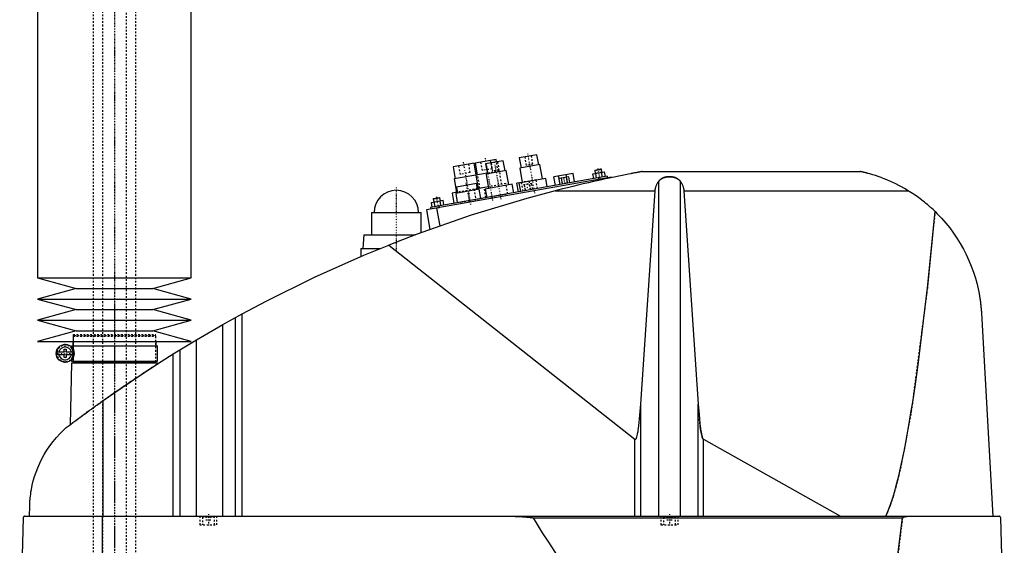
# Model space of a CAD drawing. Extents: x -706 to 181, y -1 to 1168.
# Tile 4 of 5: x -706 to -129, y 553 to 860. Entities that reach past the tile are written whole.
import ezdxf

# ---------------------------------------------------------------- set-up
doc = ezdxf.new("R2010")
doc.units = 0
doc.linetypes.add('CENTER', pattern=[1.5, 0.45, -0.5, 0.05, -0.5])
doc.linetypes.add('DASHED', pattern=[2, 1, -1])
for name, color, linetype in [('AM_0', 7, 'CONTINUOUS'), ('AM_3', 7, 'DASHED'), ('AM_7', 7, 'CENTER')]:
    doc.layers.add(name, color=color, linetype=linetype)

msp = doc.modelspace()

# ---------------------------------------------------------------- linework, layer by layer
at = {"layer": 'AM_0', "color": 7, "linetype": 'CONTINUOUS'}
for p, q in [((-695, 888.75), (-695, 709.2)), ((-605, 709.2), (-605, 888.75)), ((-426.55, 778.6), (-438.86, 776.43)), ((-426.29, 777.13), (-426.55, 778.6)), ((-402.65, 781.29), (-412.99, 779.47)), ((-412.99, 779.47), (-411.95, 773.56)), ((-401.61, 775.39), (-402.65, 781.29)), ((-439.35, 776.35), (-451.66, 774.18)), ((-451.66, 774.18), (-450.44, 767.28)), ((-438.13, 769.45), (-439.35, 776.35)), ((-438.86, 776.43), (-437.64, 769.54)), ((-422.35, 777.82), (-432.69, 776)), ((-432.69, 776), (-431.65, 770.09)), ((-421.3, 771.91), (-422.35, 777.82)), ((-400.87, 775.52), (-412.69, 773.43)), ((-412.69, 773.43), (-411.21, 765.06)), ((-399.39, 767.15), (-400.87, 775.52)), ((-368.79, 772.08), (-364.85, 772.78)), ((-368.58, 772.37), (-365.14, 772.98)), ((-364.85, 772.78), (-365.14, 772.98)), ((-364.54, 771.06), (-364.85, 772.78)), ((-358.96, 768.18), (-467.29, 749.08)), ((-361.6, 768.73), (-465, 750.5)), ((-438.37, 769.41), (-451.18, 767.15)), ((-451.18, 767.15), (-449.79, 759.27)), ((-431.73, 770.58), (-438.38, 769.41)), ((-438.38, 769.41), (-436.99, 761.53)), ((-420.57, 772.04), (-432.38, 769.96)), ((-432.38, 769.96), (-430.91, 761.59)), ((-419.09, 763.67), (-420.57, 772.04)), ((-397.42, 767.49), (-413.18, 764.71)), ((-396.56, 762.57), (-397.42, 767.49)), ((-381.49, 770.4), (-392.71, 768.42)), ((-391.83, 763.4), (-392.71, 768.42)), ((-389.06, 763.89), (-389.95, 768.91)), ((-383.98, 768.34), (-389.67, 767.34)), ((-389.06, 763.89), (-389.67, 767.34)), ((-387.64, 764.14), (-388.24, 767.59)), ((-385.14, 768.14), (-385.42, 769.71)), ((-384.79, 764.64), (-385.4, 768.09)), ((-383.37, 764.89), (-383.98, 768.34)), ((-380.6, 765.38), (-381.49, 770.4)), ((-369.87, 770.12), (-363.05, 771.32)), ((-369.39, 767.36), (-369.87, 770.12)), ((-368.58, 772.37), (-368.79, 772.08)), ((-368.79, 772.08), (-368.48, 770.36)), ((-367.68, 767.66), (-368.17, 770.42)), ((-366.52, 767.86), (-366.35, 766.88)), ((-364.87, 767.14), (-364.78, 766.64)), ((-364.27, 768.26), (-364.75, 771.02)), ((-362.56, 768.56), (-363.05, 771.32)), ((-361.6, 768.73), (-361.42, 767.75)), ((-358.96, 768.18), (-358.91, 767.91)), ((-340.94, 771.5), (-213.33, 771.5)), ((-436.41, 761.13), (-450.2, 758.69)), ((-438, 764.4), (-449.82, 762.32)), ((-449.82, 762.32), (-449.21, 758.87)), ((-437.4, 760.95), (-438, 764.4)), ((-431.08, 762.57), (-437.49, 761.44)), ((-435.46, 755.71), (-436.41, 761.13)), ((-417.12, 764.02), (-432.88, 761.24)), ((-432.88, 761.24), (-432.01, 756.32)), ((-416.25, 759.1), (-417.12, 764.02)), ((-411.23, 765.16), (-414.38, 764.6)), ((-413.49, 759.58), (-414.38, 764.6)), ((-413.18, 764.71), (-412.31, 759.79)), ((-411.6, 764.99), (-411.61, 765.09)), ((-331.34, 569.6), (-331.34, 765.71)), ((-318.66, 569.6), (-318.66, 765.71)), ((-463.33, 755.41), (-459.39, 756.1)), ((-463.12, 755.7), (-463.33, 755.41)), ((-463.33, 755.41), (-463.02, 753.69)), ((-463.12, 755.7), (-459.68, 756.31)), ((-459.39, 756.1), (-459.68, 756.31)), ((-459.08, 754.38), (-459.39, 756.1)), ((-449.31, 759.36), (-452.25, 758.84)), ((-452.25, 758.84), (-451.21, 752.93)), ((-450.2, 758.69), (-449.24, 753.28)), ((-392.03, 760.16), (-333.43, 760.16)), ((-341.83, 635.23), (-333.43, 760.16)), ((-316.57, 760.16), (-185.05, 760.16)), ((-316.57, 760.16), (-308.17, 635.23)), ((-464.41, 753.44), (-457.59, 754.64)), ((-463.93, 750.69), (-464.41, 753.44)), ((-462.22, 750.99), (-462.71, 753.74)), ((-461.38, 750.12), (-459.53, 739.63)), ((-460.08, 751.37), (-459.9, 750.38)), ((-458.81, 751.59), (-459.3, 754.34)), ((-457.1, 751.89), (-457.59, 754.64)), ((-499.5, 747.5), (-499.5, 734.5)), ((-499.5, 747.5), (-470.5, 747.5)), ((-470.5, 735.67), (-470.5, 747.5)), ((-467.29, 749.08), (-465.26, 737.59)), ((-504, 734.5), (-504.5, 726.5)), ((-504, 734.5), (-473.65, 734.5)), ((-505.65, 726.5), (-505.65, 721.73)), ((-505.65, 726.5), (-494.16, 726.5)), ((-489.33, 728.44), (-345.22, 614.75)), ((-695, 709.2), (-672.5, 703)), ((-695, 709.2), (-605, 709.2)), ((-627.5, 703), (-605, 709.2)), ((-672.5, 703), (-695, 696.8)), ((-672.5, 703), (-627.5, 703)), ((-605, 696.8), (-627.5, 703)), ((-695, 696.8), (-672.5, 690.6)), ((-695, 696.8), (-605, 696.8)), ((-627.5, 690.6), (-605, 696.8)), ((-672.5, 690.6), (-695, 684.4)), ((-672.5, 690.6), (-627.5, 690.6)), ((-605, 684.4), (-627.5, 690.6)), ((-586.56, 681.89), (-575.22, 688.17)), ((-575.22, 569.6), (-575.22, 688.17)), ((-142.34, 688.56), (-135.65, 569.6)), ((-695, 684.4), (-672.5, 678.2)), ((-695, 684.4), (-605, 684.4)), ((-627.5, 678.2), (-605, 684.4)), ((-601.96, 672.97), (-586.56, 681.89)), ((-586.56, 569.6), (-586.56, 681.89)), ((-579.22, 569.6), (-579.22, 685.98)), ((-672.5, 678.2), (-695, 672)), ((-672.5, 678.2), (-627.5, 678.2)), ((-605, 672), (-627.5, 678.2)), ((-695, 672), (-605, 672)), ((-675.15, 669.5), (-675.15, 668.72)), ((-675.15, 669.5), (-624.85, 669.5)), ((-674.35, 672), (-674.35, 669.5)), ((-625.65, 669.5), (-625.65, 672)), ((-624.85, 660.5), (-624.85, 669.5)), ((-615.65, 664.64), (-601.96, 672.97)), ((-601.96, 569.6), (-601.96, 672.97)), ((-683.63, 665.9), (-679.45, 665.9)), ((-679.45, 664.1), (-683.63, 664.1)), ((-679.45, 665.9), (-679.45, 667.5)), ((-679.45, 667.5), (-678.25, 667.5)), ((-679.45, 662.5), (-679.45, 664.1)), ((-678.25, 667.5), (-678.25, 665.9)), ((-678.25, 665.9), (-674.07, 665.9)), ((-678.25, 664.1), (-678.25, 662.5)), ((-674.07, 664.1), (-678.25, 664.1)), ((-615.65, 569.6), (-615.65, 664.64)), ((-611.52, 569.6), (-611.52, 667.2)), ((-678.25, 662.5), (-679.45, 662.5)), ((-675.17, 659.5), (-676.04, 623.15)), ((-675.17, 659.5), (-624.83, 659.5)), ((-675.15, 661.28), (-675.15, 660.5)), ((-675.15, 660.5), (-624.85, 660.5)), ((-674.35, 660.5), (-674.35, 660)), ((-674.35, 660), (-625.65, 660)), ((-674.18, 660), (-674.18, 659.5)), ((-625.83, 659.5), (-625.83, 660)), ((-625.65, 660), (-625.65, 660.5)), ((-624.81, 658.86), (-624.83, 659.5)), ((-656.53, 569.6), (-656.53, 637.45)), ((-341.83, 569.6), (-341.83, 635.23)), ((-308.17, 569.6), (-308.17, 635.23)), ((-345.22, 569.6), (-345.22, 614.75)), ((-305.15, 614.71), (-224.82, 569.6)), ((-305.15, 569.6), (-305.15, 614.71)), ((-699.77, 569.6), (-699.63, 575.62)), ((-703.45, 568.63), (-705.5, 487.5)), ((-702.45, 569.6), (-132.05, 569.6)), ((-657.01, 487.5), (-657.01, 569.6)), ((-404.88, 568.63), (-188.61, 568.63)), ((-128.96, 487.5), (-131.05, 568.63))]:
    msp.add_line(p, q, dxfattribs=at)
for points in [[(-340.94, 771.5, 0), (-340.94, 771.5, 0), (-340.94, 771.5, 0), (-340.94, 771.5, 0), (-340.95, 771.5, 0), (-340.95, 771.5, 0), (-340.96, 771.49, 0), (-340.98, 771.49, 0), (-341, 771.49, 0), (-341.02, 771.48, 0), (-341.04, 771.48, 0), (-341.05, 771.48, 0), (-341.06, 771.48, 0), (-341.09, 771.47, 0), (-341.12, 771.47, 0), (-341.15, 771.46, 0), (-341.19, 771.45, 0), (-341.22, 771.45, 0), (-341.24, 771.44, 0), (-341.26, 771.44, 0), (-341.3, 771.43, 0), (-341.35, 771.42, 0), (-341.37, 771.42, 0), (-341.39, 771.41, 0), (-341.44, 771.41, 0), (-341.48, 771.4, 0), (-341.51, 771.39, 0), (-341.53, 771.39, 0), (-341.58, 771.38, 0), (-341.64, 771.37, 0), (-341.69, 771.36, 0), (-341.74, 771.35, 0), (-341.8, 771.34, 0), (-341.83, 771.33, 0), (-341.86, 771.33, 0), (-341.91, 771.32, 0), (-341.97, 771.31, 0), (-342.03, 771.29, 0), (-342.08, 771.28, 0), (-342.14, 771.27, 0), (-342.17, 771.27, 0), (-342.2, 771.26, 0), (-342.26, 771.25, 0), (-342.32, 771.24, 0), (-342.53, 771.2, 0), (-342.91, 771.13, 0), (-343.31, 771.05, 0), (-343.52, 771.01, 0), (-343.73, 770.97, 0), (-344.16, 770.89, 0), (-344.6, 770.8, 0), (-345.06, 770.71, 0), (-345.52, 770.63, 0), (-345.99, 770.53, 0), (-346.22, 770.49, 0), (-346.46, 770.44, 0), (-346.93, 770.35, 0), (-347.41, 770.26, 0), (-347.64, 770.21, 0), (-349.05, 769.93, 0), (-351.78, 769.39, 0), (-354.59, 768.81, 0), (-357.47, 768.21, 0), (-360.41, 767.59, 0), (-363.39, 766.95, 0), (-364.9, 766.62, 0), (-366.41, 766.28, 0), (-369.46, 765.6, 0), (-372.52, 764.91, 0), (-375.58, 764.19, 0), (-378.64, 763.47, 0), (-381.68, 762.74, 0), (-383.19, 762.37, 0), (-384.69, 762.01, 0), (-387.67, 761.27, 0), (-390.59, 760.53, 0), (-392.03, 760.16, 0)], [(-331.34, 765.71, 0), (-331.3, 765.76, 0), (-331.23, 765.86, 0), (-331.15, 765.95, 0), (-331.11, 766, 0), (-331.07, 766.05, 0), (-330.99, 766.14, 0), (-330.91, 766.24, 0), (-330.82, 766.33, 0), (-330.73, 766.42, 0), (-330.63, 766.51, 0), (-330.59, 766.56, 0), (-330.54, 766.6, 0), (-330.44, 766.69, 0), (-330.34, 766.77, 0), (-330.24, 766.85, 0), (-330.14, 766.93, 0), (-330.03, 767.01, 0), (-329.98, 767.05, 0), (-329.93, 767.09, 0), (-329.82, 767.16, 0), (-329.71, 767.23, 0), (-329.66, 767.26, 0), (-329.6, 767.3, 0), (-329.49, 767.36, 0), (-329.39, 767.42, 0), (-329.33, 767.45, 0), (-329.28, 767.48, 0), (-329.17, 767.54, 0), (-329.05, 767.59, 0), (-328.94, 767.65, 0), (-328.82, 767.7, 0), (-328.7, 767.75, 0), (-328.64, 767.78, 0), (-328.58, 767.8, 0), (-328.46, 767.85, 0), (-328.33, 767.9, 0), (-328.21, 767.94, 0), (-328.08, 767.99, 0), (-327.95, 768.03, 0), (-327.88, 768.05, 0), (-327.81, 768.07, 0), (-327.68, 768.1, 0), (-327.55, 768.14, 0), (-327.41, 768.17, 0), (-327.28, 768.2, 0), (-327.14, 768.23, 0), (-327.07, 768.25, 0), (-327, 768.26, 0), (-326.86, 768.28, 0), (-326.72, 768.31, 0), (-326.59, 768.33, 0), (-326.45, 768.35, 0), (-326.31, 768.37, 0), (-326.24, 768.37, 0), (-326.17, 768.38, 0), (-326.03, 768.4, 0), (-325.89, 768.41, 0), (-325.75, 768.42, 0), (-325.61, 768.43, 0), (-325.47, 768.43, 0), (-325.41, 768.44, 0), (-325.34, 768.44, 0), (-325.2, 768.44, 0), (-325.07, 768.44, 0), (-325, 768.44, 0), (-324.93, 768.44, 0), (-324.8, 768.44, 0), (-324.66, 768.44, 0), (-324.59, 768.44, 0), (-324.53, 768.43, 0), (-324.39, 768.43, 0), (-324.25, 768.42, 0), (-324.11, 768.41, 0), (-323.97, 768.4, 0), (-323.83, 768.38, 0), (-323.76, 768.37, 0), (-323.69, 768.37, 0), (-323.55, 768.35, 0), (-323.41, 768.33, 0), (-323.28, 768.31, 0), (-323.14, 768.28, 0), (-323, 768.26, 0), (-322.93, 768.25, 0), (-322.86, 768.23, 0), (-322.72, 768.2, 0), (-322.59, 768.17, 0), (-322.45, 768.14, 0), (-322.32, 768.1, 0), (-322.19, 768.07, 0), (-322.12, 768.05, 0), (-322.05, 768.03, 0), (-321.92, 767.99, 0), (-321.79, 767.94, 0), (-321.67, 767.9, 0), (-321.54, 767.85, 0), (-321.42, 767.8, 0), (-321.36, 767.78, 0), (-321.3, 767.75, 0), (-321.18, 767.7, 0), (-321.06, 767.65, 0), (-320.95, 767.59, 0), (-320.83, 767.54, 0), (-320.72, 767.48, 0), (-320.67, 767.45, 0), (-320.61, 767.42, 0), (-320.51, 767.36, 0), (-320.4, 767.3, 0), (-320.34, 767.26, 0), (-320.29, 767.23, 0), (-320.18, 767.16, 0), (-320.07, 767.09, 0), (-320.02, 767.05, 0), (-319.97, 767.01, 0), (-319.86, 766.93, 0), (-319.76, 766.85, 0), (-319.66, 766.77, 0), (-319.56, 766.69, 0), (-319.46, 766.6, 0), (-319.41, 766.56, 0), (-319.37, 766.51, 0), (-319.27, 766.42, 0), (-319.18, 766.33, 0), (-319.09, 766.24, 0), (-319.01, 766.14, 0), (-318.93, 766.05, 0), (-318.89, 766, 0), (-318.85, 765.95, 0), (-318.77, 765.86, 0), (-318.7, 765.76, 0), (-318.66, 765.71, 0)], [(-185.05, 760.16, 0), (-185.83, 760.64, 0), (-187.44, 761.58, 0), (-189.09, 762.5, 0), (-189.92, 762.95, 0), (-190.77, 763.4, 0), (-192.47, 764.26, 0), (-194.2, 765.08, 0), (-195.93, 765.87, 0), (-197.66, 766.61, 0), (-199.37, 767.3, 0), (-200.23, 767.63, 0), (-201.07, 767.95, 0), (-202.74, 768.54, 0), (-204.36, 769.09, 0), (-205.96, 769.59, 0), (-207.62, 770.08, 0), (-208.6, 770.35, 0), (-208.87, 770.42, 0), (-209.14, 770.5, 0), (-209.28, 770.53, 0), (-209.41, 770.57, 0), (-209.68, 770.64, 0), (-209.94, 770.7, 0), (-210.07, 770.74, 0), (-210.2, 770.77, 0), (-210.46, 770.83, 0), (-210.71, 770.9, 0), (-210.83, 770.93, 0), (-210.95, 770.96, 0), (-211.19, 771.01, 0), (-211.42, 771.07, 0), (-211.65, 771.12, 0), (-211.86, 771.17, 0), (-212.07, 771.22, 0), (-212.18, 771.24, 0), (-212.28, 771.27, 0), (-212.48, 771.31, 0), (-212.67, 771.36, 0), (-212.78, 771.38, 0), (-212.8, 771.39, 0), (-212.83, 771.39, 0), (-212.84, 771.39, 0), (-212.86, 771.4, 0), (-212.89, 771.4, 0), (-212.91, 771.41, 0), (-212.94, 771.41, 0), (-212.96, 771.42, 0), (-212.99, 771.42, 0), (-213, 771.43, 0), (-213.01, 771.43, 0), (-213.03, 771.44, 0), (-213.05, 771.44, 0), (-213.07, 771.44, 0), (-213.1, 771.45, 0), (-213.12, 771.45, 0), (-213.13, 771.46, 0), (-213.13, 771.46, 0), (-213.15, 771.46, 0), (-213.17, 771.47, 0), (-213.18, 771.47, 0), (-213.19, 771.47, 0), (-213.2, 771.47, 0), (-213.22, 771.48, 0), (-213.22, 771.48, 0), (-213.23, 771.48, 0), (-213.24, 771.48, 0), (-213.26, 771.48, 0), (-213.27, 771.49, 0), (-213.28, 771.49, 0), (-213.29, 771.49, 0), (-213.29, 771.49, 0), (-213.3, 771.49, 0), (-213.3, 771.49, 0), (-213.31, 771.5, 0), (-213.32, 771.5, 0), (-213.32, 771.5, 0), (-213.33, 771.5, 0), (-213.33, 771.5, 0), (-213.33, 771.5, 0), (-213.33, 771.5, 0), (-213.33, 771.5, 0), (-213.33, 771.5, 0)], [(-333.43, 760.16, 0), (-333.42, 760.32, 0), (-333.39, 760.65, 0), (-333.34, 760.97, 0), (-333.32, 761.13, 0), (-333.29, 761.3, 0), (-333.22, 761.62, 0), (-333.15, 761.94, 0), (-333.06, 762.26, 0), (-332.97, 762.57, 0), (-332.86, 762.89, 0), (-332.8, 763.04, 0), (-332.74, 763.2, 0), (-332.61, 763.51, 0), (-332.48, 763.81, 0), (-332.33, 764.11, 0), (-332.17, 764.41, 0), (-332, 764.71, 0), (-331.92, 764.86, 0), (-331.83, 765, 0), (-331.64, 765.29, 0), (-331.44, 765.57, 0), (-331.34, 765.71, 0)], [(-318.66, 765.71, 0), (-318.56, 765.57, 0), (-318.36, 765.29, 0), (-318.17, 765, 0), (-318.08, 764.86, 0), (-318, 764.71, 0), (-317.83, 764.41, 0), (-317.67, 764.11, 0), (-317.52, 763.81, 0), (-317.39, 763.51, 0), (-317.26, 763.2, 0), (-317.2, 763.04, 0), (-317.14, 762.89, 0), (-317.03, 762.57, 0), (-316.94, 762.26, 0), (-316.85, 761.94, 0), (-316.78, 761.62, 0), (-316.71, 761.3, 0), (-316.68, 761.13, 0), (-316.66, 760.97, 0), (-316.61, 760.65, 0), (-316.58, 760.32, 0), (-316.57, 760.16, 0)], [(-392.03, 760.16, 0), (-408.52, 755.74, 0), (-441.19, 745.86, 0), (-473.4, 734.59, 0), (-489.33, 728.44, 0)], [(-169.53, 748.09, 0), (-169.92, 748.47, 0), (-170.71, 749.22, 0), (-171.52, 749.97, 0), (-171.92, 750.33, 0), (-172.33, 750.7, 0), (-173.15, 751.42, 0), (-173.98, 752.14, 0), (-174.82, 752.84, 0), (-175.67, 753.53, 0), (-176.53, 754.21, 0), (-176.96, 754.55, 0), (-177.39, 754.89, 0), (-178.26, 755.55, 0), (-179.14, 756.2, 0), (-180.03, 756.84, 0), (-180.93, 757.47, 0), (-181.83, 758.08, 0), (-182.28, 758.39, 0), (-182.74, 758.69, 0), (-183.66, 759.29, 0), (-184.58, 759.87, 0), (-185.05, 760.16, 0)], [(-198.33, 569.6, 0), (-197.49, 571.52, 0), (-195.8, 575.91, 0), (-194.12, 581.01, 0), (-193.28, 583.82, 0), (-192.45, 586.82, 0), (-190.78, 593.33, 0), (-189.13, 600.55, 0), (-187.48, 608.47, 0), (-185.84, 617.08, 0), (-184.22, 626.39, 0), (-183.41, 631.3, 0), (-182.61, 636.38, 0), (-181.01, 647.05, 0), (-179.42, 658.39, 0), (-174, 703.31, 0), (-169.53, 748.09, 0)], [(-169.53, 748.09, 0), (-168.22, 746.79, 0), (-165.68, 744.12, 0), (-163.25, 741.34, 0), (-162.07, 739.91, 0), (-160.93, 738.46, 0), (-158.74, 735.49, 0), (-156.67, 732.43, 0), (-154.72, 729.3, 0), (-152.91, 726.09, 0), (-151.24, 722.81, 0), (-150.45, 721.14, 0), (-149.7, 719.46, 0), (-148.3, 716.06, 0), (-147.03, 712.6, 0), (-145.91, 709.08, 0), (-144.93, 705.5, 0), (-144.09, 701.86, 0), (-143.73, 700.01, 0), (-143.67, 699.71, 0), (-143.56, 699.09, 0), (-143.45, 698.46, 0), (-143.4, 698.15, 0), (-143.35, 697.84, 0), (-143.25, 697.21, 0), (-143.16, 696.59, 0), (-143.07, 695.96, 0), (-142.98, 695.33, 0), (-142.9, 694.69, 0), (-142.86, 694.37, 0), (-142.82, 694.06, 0), (-142.75, 693.42, 0), (-142.68, 692.78, 0), (-142.62, 692.13, 0), (-142.56, 691.49, 0), (-142.5, 690.84, 0), (-142.47, 690.52, 0), (-142.45, 690.19, 0), (-142.4, 689.54, 0), (-142.36, 688.89, 0), (-142.34, 688.56, 0)], [(-575.22, 688.17, 0), (-561.24, 695.59, 0), (-532.87, 709.58, 0), (-503.96, 722.45, 0), (-489.33, 728.44, 0)], [(-656.53, 637.45, 0), (-649.84, 642.16, 0), (-636.3, 651.36, 0), (-622.58, 660.29, 0), (-615.65, 664.64, 0)], [(-678.19, 621.52, 0), (-677.65, 621.93, 0), (-676.56, 622.75, 0), (-675.45, 623.59, 0), (-674.89, 624.01, 0), (-674.33, 624.44, 0), (-673.19, 625.3, 0), (-672.03, 626.16, 0), (-670.86, 627.04, 0), (-669.67, 627.92, 0), (-668.47, 628.81, 0), (-667.86, 629.26, 0), (-667.25, 629.7, 0), (-666.03, 630.6, 0), (-664.79, 631.51, 0), (-663.54, 632.42, 0), (-662.29, 633.33, 0), (-661.02, 634.24, 0), (-660.38, 634.7, 0), (-659.75, 635.16, 0), (-658.46, 636.08, 0), (-657.18, 637, 0), (-656.53, 637.45, 0)], [(-345.22, 614.75, 0), (-345.21, 614.75, 0), (-345.21, 614.75, 0), (-345.2, 614.74, 0), (-345.2, 614.74, 0), (-345.2, 614.74, 0), (-345.19, 614.73, 0), (-345.19, 614.73, 0), (-345.18, 614.73, 0), (-345.17, 614.72, 0), (-345.17, 614.72, 0), (-345.17, 614.72, 0), (-345.16, 614.71, 0), (-345.16, 614.71, 0), (-345.15, 614.71, 0), (-345.15, 614.71, 0), (-345.14, 614.7, 0), (-345.14, 614.7, 0), (-345.13, 614.7, 0), (-345.13, 614.7, 0), (-345.12, 614.69, 0), (-345.12, 614.69, 0), (-345.12, 614.69, 0), (-345.11, 614.69, 0), (-345.11, 614.69, 0), (-345.1, 614.68, 0), (-345.1, 614.68, 0), (-345.1, 614.68, 0), (-345.09, 614.68, 0), (-345.08, 614.68, 0), (-345.08, 614.68, 0), (-345.07, 614.68, 0), (-345.07, 614.67, 0), (-345.07, 614.67, 0), (-345.06, 614.67, 0), (-345.06, 614.67, 0), (-345.05, 614.67, 0), (-345.05, 614.67, 0), (-345.04, 614.67, 0), (-345.03, 614.67, 0), (-345.03, 614.67, 0), (-345.03, 614.67, 0), (-345.02, 614.67, 0), (-345.02, 614.67, 0), (-345.01, 614.67, 0), (-345.01, 614.67, 0), (-345, 614.67, 0), (-345, 614.67, 0), (-344.99, 614.67, 0), (-344.99, 614.67, 0), (-344.98, 614.67, 0), (-344.98, 614.67, 0), (-344.97, 614.67, 0), (-344.97, 614.67, 0), (-344.96, 614.67, 0), (-344.96, 614.67, 0), (-344.96, 614.67, 0), (-344.95, 614.67, 0), (-344.94, 614.67, 0), (-344.94, 614.67, 0), (-344.93, 614.67, 0), (-344.93, 614.68, 0), (-344.93, 614.68, 0), (-344.92, 614.68, 0), (-344.92, 614.68, 0), (-344.91, 614.68, 0), (-344.91, 614.68, 0), (-344.9, 614.68, 0), (-344.9, 614.68, 0), (-344.9, 614.69, 0), (-344.89, 614.69, 0), (-344.89, 614.69, 0), (-344.88, 614.69, 0), (-344.88, 614.69, 0), (-344.87, 614.7, 0), (-344.87, 614.7, 0), (-344.86, 614.7, 0), (-344.86, 614.7, 0), (-344.85, 614.7, 0), (-344.85, 614.71, 0), (-344.84, 614.71, 0), (-344.84, 614.71, 0), (-344.83, 614.72, 0), (-344.83, 614.72, 0), (-344.83, 614.72, 0), (-344.82, 614.72, 0), (-344.81, 614.73, 0), (-344.81, 614.73, 0), (-344.8, 614.74, 0), (-344.8, 614.74, 0), (-344.79, 614.74, 0), (-344.79, 614.74, 0), (-344.79, 614.75, 0), (-344.78, 614.75, 0), (-344.78, 614.76, 0), (-344.77, 614.76, 0), (-344.76, 614.77, 0), (-344.76, 614.77, 0), (-344.76, 614.77, 0), (-344.75, 614.78, 0), (-344.75, 614.78, 0), (-344.73, 614.8, 0), (-344.71, 614.82, 0), (-344.69, 614.84, 0), (-344.66, 614.88, 0), (-344.63, 614.92, 0), (-344.61, 614.94, 0), (-344.59, 614.97, 0), (-344.56, 615.02, 0), (-344.52, 615.08, 0), (-344.51, 615.11, 0), (-344.49, 615.14, 0), (-344.46, 615.2, 0), (-344.42, 615.27, 0), (-344.39, 615.34, 0), (-344.36, 615.42, 0), (-344.32, 615.5, 0), (-344.31, 615.54, 0), (-344.29, 615.59, 0), (-344.26, 615.67, 0), (-344.22, 615.77, 0), (-344.11, 616.13, 0), (-343.91, 616.86, 0), (-343.71, 617.73, 0), (-343.52, 618.75, 0), (-343.42, 619.32, 0), (-343.32, 619.92, 0), (-343.13, 621.22, 0), (-342.95, 622.66, 0), (-342.32, 628.77, 0), (-341.83, 635.23, 0)], [(-308.17, 635.23, 0), (-307.73, 629.38, 0), (-307.17, 623.69, 0), (-307.01, 622.31, 0), (-306.84, 621.04, 0), (-306.76, 620.44, 0), (-306.67, 619.88, 0), (-306.5, 618.83, 0), (-306.32, 617.9, 0), (-306.15, 617.08, 0), (-305.97, 616.38, 0), (-305.79, 615.8, 0), (-305.7, 615.56, 0), (-305.68, 615.52, 0), (-305.65, 615.44, 0), (-305.62, 615.37, 0), (-305.61, 615.34, 0), (-305.59, 615.31, 0), (-305.56, 615.24, 0), (-305.53, 615.18, 0), (-305.5, 615.13, 0), (-305.47, 615.07, 0), (-305.44, 615.02, 0), (-305.43, 615, 0), (-305.41, 614.98, 0), (-305.38, 614.93, 0), (-305.35, 614.89, 0), (-305.32, 614.85, 0), (-305.29, 614.82, 0), (-305.26, 614.79, 0), (-305.25, 614.78, 0), (-305.23, 614.76, 0), (-305.21, 614.75, 0), (-305.21, 614.74, 0), (-305.2, 614.74, 0), (-305.2, 614.74, 0), (-305.2, 614.74, 0), (-305.19, 614.73, 0), (-305.19, 614.73, 0), (-305.18, 614.73, 0), (-305.18, 614.72, 0), (-305.17, 614.72, 0), (-305.17, 614.72, 0), (-305.17, 614.72, 0), (-305.16, 614.71, 0), (-305.16, 614.71, 0), (-305.15, 614.71, 0)], [(-699.63, 575.62, 0), (-699.63, 575.9, 0), (-699.61, 576.44, 0), (-699.59, 576.97, 0), (-699.58, 577.22, 0), (-699.56, 577.47, 0), (-699.53, 577.96, 0), (-699.5, 578.44, 0), (-699.47, 578.91, 0), (-699.43, 579.37, 0), (-699.39, 579.83, 0), (-699.37, 580.05, 0), (-699.35, 580.27, 0), (-699.31, 580.72, 0), (-699.26, 581.15, 0), (-699.07, 582.67, 0), (-698.88, 583.94, 0), (-698.67, 585.21, 0), (-698.16, 587.76, 0), (-697.54, 590.32, 0), (-696.8, 592.89, 0), (-695.93, 595.48, 0), (-694.93, 598.07, 0), (-694.38, 599.37, 0), (-693.8, 600.67, 0), (-692.52, 603.27, 0), (-691.09, 605.85, 0), (-689.52, 608.41, 0), (-687.8, 610.92, 0), (-685.93, 613.4, 0), (-684.94, 614.61, 0), (-683.91, 615.81, 0), (-681.74, 618.15, 0), (-679.41, 620.42, 0), (-678.19, 621.52, 0)], [(-702.45, 569.6, 0), (-702.48, 569.6, 0), (-702.54, 569.6, 0), (-702.61, 569.59, 0), (-702.64, 569.58, 0), (-702.67, 569.57, 0), (-702.74, 569.56, 0), (-702.8, 569.54, 0), (-702.86, 569.51, 0), (-702.93, 569.48, 0), (-702.99, 569.44, 0), (-703.02, 569.42, 0), (-703.05, 569.4, 0), (-703.1, 569.36, 0), (-703.16, 569.3, 0), (-703.21, 569.24, 0), (-703.27, 569.18, 0), (-703.3, 569.13, 0), (-703.3, 569.12, 0), (-703.31, 569.11, 0), (-703.32, 569.1, 0), (-703.32, 569.09, 0), (-703.33, 569.08, 0), (-703.34, 569.06, 0), (-703.34, 569.05, 0), (-703.35, 569.04, 0), (-703.35, 569.03, 0), (-703.36, 569.01, 0), (-703.37, 569, 0), (-703.37, 568.99, 0), (-703.38, 568.97, 0), (-703.39, 568.95, 0), (-703.39, 568.93, 0), (-703.4, 568.91, 0), (-703.41, 568.89, 0), (-703.41, 568.88, 0), (-703.41, 568.87, 0), (-703.42, 568.84, 0), (-703.43, 568.82, 0), (-703.43, 568.79, 0), (-703.43, 568.78, 0), (-703.43, 568.77, 0), (-703.44, 568.77, 0), (-703.44, 568.77, 0), (-703.44, 568.76, 0), (-703.44, 568.76, 0), (-703.44, 568.75, 0), (-703.44, 568.75, 0), (-703.44, 568.74, 0), (-703.44, 568.74, 0), (-703.44, 568.74, 0), (-703.44, 568.73, 0), (-703.44, 568.73, 0), (-703.44, 568.72, 0), (-703.44, 568.72, 0), (-703.44, 568.72, 0), (-703.44, 568.71, 0), (-703.44, 568.71, 0), (-703.44, 568.71, 0), (-703.44, 568.7, 0), (-703.45, 568.7, 0), (-703.45, 568.69, 0), (-703.45, 568.69, 0), (-703.45, 568.68, 0), (-703.45, 568.68, 0), (-703.45, 568.67, 0), (-703.45, 568.67, 0), (-703.45, 568.67, 0), (-703.45, 568.66, 0), (-703.45, 568.65, 0), (-703.45, 568.65, 0), (-703.45, 568.64, 0), (-703.45, 568.64, 0), (-703.45, 568.64, 0), (-703.45, 568.63, 0), (-703.45, 568.63, 0), (-703.45, 568.63, 0)], [(-425.92, 569.6, 0), (-422.51, 569.59, 0), (-415.33, 569.45, 0), (-411.14, 569.3, 0), (-409.97, 569.24, 0), (-408.82, 569.17, 0), (-408.26, 569.13, 0), (-407.7, 569.09, 0), (-406.58, 568.98, 0), (-405.89, 568.9, 0), (-405.7, 568.87, 0), (-405.5, 568.83, 0), (-405.41, 568.82, 0), (-405.31, 568.8, 0), (-405.21, 568.77, 0), (-405.18, 568.76, 0), (-405.15, 568.76, 0), (-405.13, 568.75, 0), (-405.12, 568.75, 0), (-405.09, 568.74, 0), (-405.06, 568.73, 0), (-405.03, 568.72, 0), (-405, 568.71, 0), (-404.97, 568.69, 0), (-404.95, 568.69, 0), (-404.95, 568.68, 0), (-404.94, 568.68, 0), (-404.94, 568.68, 0), (-404.94, 568.68, 0), (-404.94, 568.68, 0), (-404.93, 568.67, 0), (-404.93, 568.67, 0), (-404.92, 568.67, 0), (-404.92, 568.66, 0), (-404.91, 568.66, 0), (-404.91, 568.66, 0), (-404.91, 568.66, 0), (-404.9, 568.66, 0), (-404.9, 568.65, 0), (-404.9, 568.65, 0), (-404.89, 568.65, 0), (-404.89, 568.64, 0), (-404.89, 568.64, 0), (-404.89, 568.64, 0), (-404.88, 568.63, 0), (-404.88, 568.63, 0), (-404.88, 568.63, 0), (-404.88, 568.63, 0), (-404.88, 568.63, 0), (-404.88, 568.63, 0), (-404.88, 568.63, 0), (-404.88, 568.63, 0), (-404.88, 568.63, 0)], [(-404.88, 568.63, 0), (-403.09, 565.7, 0), (-399.5, 559.96, 0), (-395.91, 554.39, 0), (-394.12, 551.66, 0), (-392.33, 548.98, 0), (-388.74, 543.72, 0), (-385.15, 538.63, 0), (-381.57, 533.7, 0), (-377.98, 528.92, 0), (-374.39, 524.31, 0), (-372.6, 522.07, 0), (-370.81, 519.86, 0), (-367.22, 515.57, 0), (-363.63, 511.44, 0), (-360.05, 507.47, 0), (-356.46, 503.66, 0), (-352.87, 500.01, 0), (-351.08, 498.24, 0), (-349.28, 496.52, 0), (-345.69, 493.19, 0), (-342.11, 490.02, 0), (-340.31, 488.5, 0)], [(-191.63, 543.92, 0), (-188.61, 568.63, 0)], [(-188.61, 568.63, 0), (-188.61, 568.63, 0), (-188.61, 568.64, 0), (-188.61, 568.64, 0), (-188.61, 568.65, 0), (-188.61, 568.65, 0), (-188.6, 568.65, 0), (-188.6, 568.66, 0), (-188.6, 568.67, 0), (-188.6, 568.67, 0), (-188.6, 568.68, 0), (-188.6, 568.68, 0), (-188.6, 568.68, 0), (-188.59, 568.69, 0), (-188.59, 568.7, 0), (-188.59, 568.7, 0), (-188.59, 568.71, 0), (-188.58, 568.71, 0), (-188.58, 568.72, 0), (-188.58, 568.72, 0), (-188.58, 568.73, 0), (-188.58, 568.73, 0), (-188.57, 568.73, 0), (-188.57, 568.74, 0), (-188.57, 568.74, 0), (-188.57, 568.75, 0), (-188.56, 568.75, 0), (-188.56, 568.75, 0), (-188.56, 568.76, 0), (-188.55, 568.76, 0), (-188.55, 568.77, 0), (-188.55, 568.77, 0), (-188.54, 568.78, 0), (-188.54, 568.78, 0), (-188.54, 568.78, 0), (-188.54, 568.79, 0), (-188.53, 568.79, 0), (-188.52, 568.81, 0), (-188.49, 568.84, 0), (-188.47, 568.86, 0), (-188.44, 568.88, 0), (-188.42, 568.9, 0), (-188.41, 568.91, 0), (-188.38, 568.93, 0), (-188.35, 568.95, 0), (-188.31, 568.97, 0), (-188.28, 568.99, 0), (-188.25, 569.01, 0), (-188.23, 569.02, 0), (-188.21, 569.03, 0), (-188.18, 569.05, 0), (-188.15, 569.06, 0), (-188.13, 569.07, 0), (-188.11, 569.08, 0), (-188.08, 569.09, 0), (-188.04, 569.11, 0), (-188.03, 569.11, 0), (-188.01, 569.12, 0), (-187.98, 569.13, 0), (-187.94, 569.15, 0), (-187.83, 569.19, 0), (-187.62, 569.26, 0), (-187.41, 569.31, 0), (-187.19, 569.36, 0), (-186.97, 569.41, 0), (-186.85, 569.43, 0), (-186.74, 569.45, 0), (-186.51, 569.48, 0), (-186.29, 569.51, 0), (-186.06, 569.54, 0), (-185.83, 569.56, 0), (-185.61, 569.58, 0), (-185.5, 569.58, 0), (-185.38, 569.59, 0), (-185.17, 569.6, 0), (-184.95, 569.6, 0), (-184.85, 569.6, 0)], [(-131.05, 568.63, 0), (-131.05, 568.63, 0), (-131.05, 568.63, 0), (-131.05, 568.64, 0), (-131.05, 568.64, 0), (-131.05, 568.64, 0), (-131.05, 568.65, 0), (-131.05, 568.66, 0), (-131.05, 568.66, 0), (-131.05, 568.67, 0), (-131.05, 568.67, 0), (-131.05, 568.67, 0), (-131.05, 568.68, 0), (-131.05, 568.68, 0), (-131.05, 568.69, 0), (-131.05, 568.69, 0), (-131.05, 568.7, 0), (-131.06, 568.7, 0), (-131.06, 568.71, 0), (-131.06, 568.71, 0), (-131.06, 568.71, 0), (-131.06, 568.72, 0), (-131.06, 568.72, 0), (-131.06, 568.73, 0), (-131.06, 568.73, 0), (-131.06, 568.74, 0), (-131.06, 568.74, 0), (-131.06, 568.74, 0), (-131.06, 568.75, 0), (-131.06, 568.75, 0), (-131.06, 568.76, 0), (-131.06, 568.76, 0), (-131.06, 568.77, 0), (-131.06, 568.77, 0), (-131.06, 568.77, 0), (-131.07, 568.78, 0), (-131.07, 568.78, 0), (-131.07, 568.8, 0), (-131.08, 568.82, 0), (-131.08, 568.85, 0), (-131.09, 568.87, 0), (-131.09, 568.88, 0), (-131.09, 568.89, 0), (-131.1, 568.92, 0), (-131.11, 568.94, 0), (-131.12, 568.96, 0), (-131.12, 568.98, 0), (-131.13, 569, 0), (-131.14, 569.01, 0), (-131.14, 569.01, 0), (-131.15, 569.03, 0), (-131.16, 569.05, 0), (-131.16, 569.06, 0), (-131.17, 569.07, 0), (-131.17, 569.08, 0), (-131.18, 569.1, 0), (-131.19, 569.1, 0), (-131.19, 569.11, 0), (-131.2, 569.13, 0), (-131.21, 569.14, 0), (-131.24, 569.18, 0), (-131.29, 569.25, 0), (-131.34, 569.31, 0), (-131.4, 569.36, 0), (-131.46, 569.41, 0), (-131.49, 569.43, 0), (-131.52, 569.45, 0), (-131.58, 569.48, 0), (-131.64, 569.51, 0), (-131.71, 569.54, 0), (-131.77, 569.56, 0), (-131.83, 569.58, 0), (-131.86, 569.58, 0), (-131.89, 569.59, 0), (-131.96, 569.6, 0), (-132.02, 569.6, 0), (-132.05, 569.6, 0)]]:
    msp.add_polyline3d(points, dxfattribs=at)
msp.add_circle((-678.85, 665), 5.25, dxfattribs=at)
for centre, radius, start, end in [((-485, 747.5), 13, 0, 180), ((-678.85, 665), 4.87, 169.34589, 190.65411), ((-678.85, 665), 3.75, 13.88654, 166.11346), ((-678.85, 665), 3.75, 193.88654, 346.11346), ((-678.85, 665), 4.87, 349.34589, 10.65411)]:
    msp.add_arc(centre, radius, start, end, dxfattribs=at)
at = {"layer": 'AM_3', "color": 6, "linetype": 'DASHED'}
for p, q in [((-657, 1129.5), (-657, 355.5)), ((-643, 355.5), (-643, 1129.5)), ((-662.5, 1117.5), (-662.5, 396.5)), ((-637.5, 396.5), (-637.5, 1117.5)), ((-409.79, 780.04), (-408.92, 775.11)), ((-404.98, 775.81), (-405.85, 780.73)), ((-448.46, 774.74), (-447.59, 769.82)), ((-441.68, 770.86), (-442.55, 775.78)), ((-435.66, 777), (-434.79, 772.07)), ((-428.88, 773.12), (-434.79, 772.07)), ((-428.88, 773.12), (-429.75, 778.04)), ((-429.49, 776.56), (-428.62, 771.64)), ((-425.33, 771.71), (-426.29, 777.13)), ((-424.68, 772.33), (-425.55, 777.26)), ((-404.98, 775.81), (-408.92, 775.11)), ((-441.68, 770.86), (-447.59, 769.82)), ((-437.39, 769.58), (-438.37, 769.41)), ((-436, 761.71), (-437.39, 769.58)), ((-424.59, 771.84), (-431.73, 770.58)), ((-424.68, 772.33), (-428.62, 771.64)), ((-423.2, 763.96), (-424.59, 771.84)), ((-388.35, 767.57), (-387.74, 764.12)), ((-384.69, 764.66), (-385.3, 768.11)), ((-384.53, 764.69), (-385.14, 768.14)), ((-364.75, 771.02), (-368.48, 770.36)), ((-433.54, 762.14), (-449.31, 759.36)), ((-437.49, 761.44), (-439.45, 761.1)), ((-439.45, 761.1), (-438.41, 755.19)), ((-432.5, 756.23), (-433.54, 762.14)), ((-420.74, 764.4), (-431.08, 762.57)), ((-419.7, 758.49), (-420.74, 764.4)), ((-410.73, 760.07), (-411.6, 764.99)), ((-405.65, 764.52), (-411.33, 763.52)), ((-410.72, 760.07), (-411.33, 763.52)), ((-403.15, 766.58), (-411.23, 765.16)), ((-410.02, 763.75), (-409.41, 760.3)), ((-409.3, 760.32), (-409.91, 763.77)), ((-406.2, 760.87), (-407.08, 765.89)), ((-406.46, 760.82), (-407.07, 764.27)), ((-406.35, 760.84), (-406.96, 764.29)), ((-405.04, 761.07), (-405.65, 764.52)), ((-402.27, 761.56), (-403.15, 766.58)), ((-451.21, 752.93), (-419.7, 758.49)), ((-465, 750.5), (-464.83, 749.52)), ((-674.18, 676), (-674.18, 660)), ((-674.18, 676), (-625.83, 676)), ((-673.67, 675.5), (-674.18, 675)), ((-674.18, 675), (-674.18, 660)), ((-674.18, 675), (-625.83, 675)), ((-673.67, 675.5), (-626.33, 675.5)), ((-625.83, 675), (-626.33, 675.5)), ((-625.83, 660), (-625.83, 676)), ((-625.83, 660), (-625.83, 675)), ((-675.15, 668.72), (-675.15, 668.06)), ((-674.16, 662.65), (-674.16, 667.35)), ((-675.15, 661.94), (-675.15, 661.28)), ((-600, 569.6), (-600, 564.6)), ((-598.1, 569.6), (-598.5, 569.2)), ((-598.5, 569.2), (-598.5, 564.6)), ((-598.5, 569.2), (-591.5, 569.2)), ((-596.5, 569.6), (-596.5, 567.6)), ((-596.5, 567.6), (-593.5, 567.6)), ((-595, 569.6), (-595, 567.6)), ((-593.5, 569.6), (-593.5, 567.6)), ((-591.5, 569.2), (-591.9, 569.6)), ((-591.5, 564.6), (-591.5, 569.2)), ((-590, 564.6), (-590, 569.6)), ((-330, 569.6), (-330, 564.6)), ((-328.1, 569.6), (-328.5, 569.2)), ((-328.5, 569.2), (-328.5, 564.6)), ((-328.5, 569.2), (-321.5, 569.2)), ((-326.5, 569.6), (-326.5, 567.6)), ((-326.5, 567.6), (-323.5, 567.6)), ((-325, 569.6), (-325, 567.6)), ((-323.5, 569.6), (-323.5, 567.6)), ((-321.5, 569.2), (-321.9, 569.6)), ((-321.5, 564.6), (-321.5, 569.2)), ((-320, 564.6), (-320, 569.6)), ((-600, 564.6), (-590, 564.6)), ((-330, 564.6), (-320, 564.6))]:
    msp.add_line(p, q, dxfattribs=at)
for points in [[(-318.66, 765.71, 0), (-318.7, 765.76, 0), (-318.77, 765.86, 0), (-318.85, 765.95, 0), (-318.89, 766, 0), (-318.93, 766.05, 0), (-319.01, 766.14, 0), (-319.09, 766.24, 0), (-319.18, 766.33, 0), (-319.27, 766.42, 0), (-319.37, 766.51, 0), (-319.41, 766.56, 0), (-319.46, 766.6, 0), (-319.56, 766.69, 0), (-319.66, 766.77, 0), (-319.76, 766.85, 0), (-319.86, 766.93, 0), (-319.97, 767.01, 0), (-320.02, 767.05, 0), (-320.07, 767.09, 0), (-320.18, 767.16, 0), (-320.29, 767.23, 0), (-320.34, 767.26, 0), (-320.4, 767.3, 0), (-320.51, 767.36, 0), (-320.61, 767.42, 0), (-320.67, 767.45, 0), (-320.72, 767.48, 0), (-320.83, 767.54, 0), (-320.95, 767.59, 0), (-321.06, 767.65, 0), (-321.18, 767.7, 0), (-321.3, 767.75, 0), (-321.36, 767.78, 0), (-321.42, 767.8, 0), (-321.54, 767.85, 0), (-321.67, 767.9, 0), (-321.79, 767.94, 0), (-321.92, 767.99, 0), (-322.05, 768.03, 0), (-322.12, 768.05, 0), (-322.19, 768.07, 0), (-322.32, 768.1, 0), (-322.45, 768.14, 0), (-322.59, 768.17, 0), (-322.72, 768.2, 0), (-322.86, 768.23, 0), (-322.93, 768.25, 0), (-323, 768.26, 0), (-323.14, 768.28, 0), (-323.28, 768.31, 0), (-323.41, 768.33, 0), (-323.55, 768.35, 0), (-323.69, 768.37, 0), (-323.76, 768.37, 0), (-323.83, 768.38, 0), (-323.97, 768.4, 0), (-324.11, 768.41, 0), (-324.25, 768.42, 0), (-324.39, 768.43, 0), (-324.53, 768.43, 0), (-324.59, 768.44, 0), (-324.66, 768.44, 0), (-324.8, 768.44, 0), (-324.93, 768.44, 0), (-325, 768.44, 0), (-325.07, 768.44, 0), (-325.2, 768.44, 0), (-325.34, 768.44, 0), (-325.41, 768.44, 0), (-325.47, 768.43, 0), (-325.61, 768.43, 0), (-325.75, 768.42, 0), (-325.89, 768.41, 0), (-326.03, 768.4, 0), (-326.17, 768.38, 0), (-326.24, 768.37, 0), (-326.31, 768.37, 0), (-326.45, 768.35, 0), (-326.59, 768.33, 0), (-326.72, 768.31, 0), (-326.86, 768.28, 0), (-327, 768.26, 0), (-327.07, 768.25, 0), (-327.14, 768.23, 0), (-327.28, 768.2, 0), (-327.41, 768.17, 0), (-327.55, 768.14, 0), (-327.68, 768.1, 0), (-327.81, 768.07, 0), (-327.88, 768.05, 0), (-327.95, 768.03, 0), (-328.08, 767.99, 0), (-328.21, 767.94, 0), (-328.33, 767.9, 0), (-328.46, 767.85, 0), (-328.58, 767.8, 0), (-328.64, 767.78, 0), (-328.7, 767.75, 0), (-328.82, 767.7, 0), (-328.94, 767.65, 0), (-329.05, 767.59, 0), (-329.17, 767.54, 0), (-329.28, 767.48, 0), (-329.33, 767.45, 0), (-329.39, 767.42, 0), (-329.49, 767.36, 0), (-329.6, 767.3, 0), (-329.66, 767.26, 0), (-329.71, 767.23, 0), (-329.82, 767.16, 0), (-329.93, 767.09, 0), (-329.98, 767.05, 0), (-330.03, 767.01, 0), (-330.14, 766.93, 0), (-330.24, 766.85, 0), (-330.34, 766.77, 0), (-330.44, 766.69, 0), (-330.54, 766.6, 0), (-330.59, 766.56, 0), (-330.63, 766.51, 0), (-330.73, 766.42, 0), (-330.82, 766.33, 0), (-330.91, 766.24, 0), (-330.99, 766.14, 0), (-331.07, 766.05, 0), (-331.11, 766, 0), (-331.15, 765.95, 0), (-331.23, 765.86, 0), (-331.3, 765.76, 0), (-331.34, 765.71, 0)], [(-169.53, 748.09, 0), (-174, 703.31, 0), (-183.41, 631.3, 0), (-189.13, 600.55, 0), (-190.78, 593.33, 0), (-192.45, 586.82, 0), (-193.28, 583.82, 0), (-194.12, 581.01, 0), (-195.8, 575.91, 0), (-197.49, 571.52, 0), (-198.33, 569.6, 0)], [(-674.16, 666, 0), (-674.16, 666.03, 0), (-674.18, 666.09, 0), (-674.19, 666.14, 0), (-674.19, 666.17, 0), (-674.2, 666.2, 0), (-674.21, 666.25, 0), (-674.23, 666.29, 0), (-674.24, 666.34, 0), (-674.25, 666.39, 0), (-674.27, 666.43, 0), (-674.28, 666.45, 0), (-674.28, 666.47, 0), (-674.3, 666.52, 0), (-674.31, 666.56, 0), (-674.32, 666.6, 0), (-674.34, 666.64, 0), (-674.35, 666.67, 0), (-674.36, 666.69, 0), (-674.37, 666.71, 0), (-674.38, 666.75, 0), (-674.39, 666.78, 0), (-674.4, 666.8, 0), (-674.41, 666.82, 0), (-674.42, 666.85, 0), (-674.43, 666.88, 0), (-674.44, 666.9, 0), (-674.45, 666.92, 0), (-674.46, 666.95, 0), (-674.48, 666.98, 0), (-674.52, 667.08, 0), (-674.61, 667.24, 0), (-674.68, 667.38, 0), (-674.76, 667.51, 0), (-674.83, 667.62, 0), (-674.86, 667.67, 0), (-674.89, 667.71, 0), (-674.95, 667.79, 0), (-675, 667.86, 0), (-675.04, 667.92, 0), (-675.08, 667.97, 0), (-675.11, 668, 0), (-675.12, 668.02, 0), (-675.13, 668.03, 0), (-675.14, 668.05, 0), (-675.15, 668.06, 0), (-675.15, 668.06, 0)], [(-675.15, 661.94, 0), (-675.15, 661.94, 0), (-675.14, 661.95, 0), (-675.13, 661.97, 0), (-675.12, 661.98, 0), (-675.11, 662, 0), (-675.08, 662.03, 0), (-675.04, 662.08, 0), (-675, 662.14, 0), (-674.95, 662.21, 0), (-674.89, 662.29, 0), (-674.86, 662.33, 0), (-674.83, 662.38, 0), (-674.76, 662.49, 0), (-674.68, 662.62, 0), (-674.61, 662.76, 0), (-674.52, 662.92, 0), (-674.48, 663.02, 0), (-674.46, 663.05, 0), (-674.45, 663.08, 0), (-674.44, 663.1, 0), (-674.43, 663.12, 0), (-674.42, 663.15, 0), (-674.41, 663.18, 0), (-674.4, 663.2, 0), (-674.39, 663.22, 0), (-674.38, 663.25, 0), (-674.37, 663.29, 0), (-674.36, 663.31, 0), (-674.35, 663.33, 0), (-674.34, 663.36, 0), (-674.32, 663.4, 0), (-674.31, 663.44, 0), (-674.3, 663.48, 0), (-674.28, 663.53, 0), (-674.28, 663.55, 0), (-674.27, 663.57, 0), (-674.25, 663.61, 0), (-674.24, 663.66, 0), (-674.23, 663.71, 0), (-674.21, 663.75, 0), (-674.2, 663.8, 0), (-674.19, 663.83, 0), (-674.19, 663.86, 0), (-674.18, 663.91, 0), (-674.16, 663.97, 0), (-674.16, 664, 0)], [(-676.04, 623.15, 0), (-676.04, 623.15, 0), (-676.01, 623.17, 0), (-675.96, 623.21, 0), (-675.93, 623.23, 0), (-675.89, 623.26, 0), (-675.78, 623.34, 0), (-675.66, 623.44, 0), (-675.5, 623.55, 0), (-675.32, 623.69, 0), (-675.12, 623.84, 0), (-675.01, 623.93, 0), (-674.89, 624.02, 0), (-674.64, 624.21, 0), (-674.36, 624.41, 0), (-674.06, 624.64, 0), (-673.74, 624.88, 0), (-673.4, 625.14, 0), (-673.22, 625.27, 0), (-673.04, 625.41, 0), (-672.66, 625.7, 0), (-672.26, 625.99, 0), (-672.05, 626.15, 0), (-671.84, 626.3, 0), (-671.41, 626.63, 0), (-670.97, 626.96, 0), (-670.74, 627.12, 0), (-670.51, 627.3, 0), (-670.04, 627.64, 0), (-669.57, 628, 0), (-669.08, 628.35, 0), (-668.59, 628.72, 0), (-668.08, 629.09, 0), (-667.82, 629.28, 0), (-667.56, 629.48, 0), (-667.02, 629.87, 0), (-666.47, 630.28, 0), (-665.91, 630.69, 0), (-665.34, 631.11, 0), (-664.75, 631.54, 0), (-664.45, 631.76, 0), (-664.15, 631.97, 0), (-663.54, 632.42, 0), (-662.93, 632.86, 0), (-662.3, 633.32, 0), (-661.67, 633.78, 0), (-661.02, 634.24, 0), (-660.7, 634.47, 0), (-660.37, 634.71, 0), (-659.72, 635.18, 0), (-659.06, 635.65, 0), (-658.39, 636.13, 0), (-657.73, 636.6, 0), (-657.05, 637.08, 0), (-656.72, 637.32, 0), (-656.38, 637.56, 0), (-655.7, 638.04, 0), (-655.03, 638.52, 0), (-654.35, 639, 0), (-653.67, 639.47, 0), (-653, 639.95, 0), (-652.66, 640.18, 0), (-652.33, 640.42, 0), (-651.66, 640.89, 0), (-651, 641.35, 0), (-650.67, 641.58, 0), (-650.34, 641.81, 0), (-649.68, 642.26, 0), (-649.03, 642.72, 0), (-648.69, 642.95, 0), (-648.36, 643.18, 0), (-647.69, 643.65, 0), (-647.02, 644.11, 0), (-646.34, 644.58, 0), (-645.66, 645.04, 0), (-644.98, 645.51, 0), (-644.64, 645.74, 0), (-644.3, 645.98, 0), (-643.61, 646.44, 0), (-642.93, 646.9, 0), (-642.26, 647.36, 0), (-641.58, 647.82, 0), (-640.91, 648.27, 0), (-640.58, 648.5, 0), (-640.25, 648.72, 0), (-639.59, 649.16, 0), (-638.94, 649.6, 0), (-638.29, 650.03, 0), (-637.66, 650.46, 0), (-637.03, 650.88, 0), (-636.72, 651.09, 0), (-636.41, 651.29, 0), (-635.8, 651.69, 0), (-635.21, 652.09, 0), (-634.62, 652.48, 0), (-634.05, 652.85, 0), (-633.5, 653.22, 0), (-633.22, 653.4, 0), (-632.95, 653.58, 0), (-632.43, 653.92, 0), (-631.91, 654.26, 0), (-631.42, 654.58, 0), (-630.93, 654.9, 0), (-630.46, 655.21, 0), (-630.22, 655.37, 0), (-629.99, 655.52, 0), (-629.53, 655.81, 0), (-629.09, 656.1, 0), (-628.88, 656.24, 0), (-628.67, 656.38, 0), (-628.26, 656.64, 0), (-627.87, 656.89, 0), (-627.68, 657.02, 0), (-627.5, 657.13, 0), (-627.15, 657.36, 0), (-626.82, 657.57, 0), (-626.52, 657.77, 0), (-626.23, 657.95, 0), (-625.98, 658.12, 0), (-625.86, 658.19, 0), (-625.74, 658.27, 0), (-625.53, 658.4, 0), (-625.35, 658.52, 0), (-625.2, 658.62, 0), (-625.07, 658.7, 0), (-624.97, 658.76, 0), (-624.92, 658.79, 0), (-624.89, 658.81, 0), (-624.84, 658.85, 0), (-624.81, 658.86, 0), (-624.81, 658.86, 0)], [(-305.15, 614.71, 0), (-305.16, 614.71, 0), (-305.16, 614.71, 0), (-305.17, 614.72, 0), (-305.17, 614.72, 0), (-305.17, 614.72, 0), (-305.18, 614.72, 0), (-305.18, 614.73, 0), (-305.19, 614.73, 0), (-305.19, 614.73, 0), (-305.2, 614.74, 0), (-305.2, 614.74, 0), (-305.2, 614.74, 0), (-305.21, 614.74, 0), (-305.21, 614.75, 0), (-305.23, 614.76, 0), (-305.25, 614.78, 0), (-305.26, 614.79, 0), (-305.29, 614.82, 0), (-305.32, 614.85, 0), (-305.35, 614.89, 0), (-305.38, 614.93, 0), (-305.41, 614.98, 0), (-305.43, 615, 0), (-305.44, 615.02, 0), (-305.47, 615.07, 0), (-305.5, 615.13, 0), (-305.53, 615.18, 0), (-305.56, 615.24, 0), (-305.59, 615.31, 0), (-305.61, 615.34, 0), (-305.62, 615.37, 0), (-305.65, 615.44, 0), (-305.68, 615.52, 0), (-305.7, 615.56, 0), (-305.71, 615.6, 0), (-305.74, 615.68, 0), (-305.77, 615.76, 0), (-305.79, 615.8, 0), (-305.8, 615.85, 0), (-305.83, 615.94, 0), (-305.86, 616.03, 0), (-305.97, 616.38, 0), (-306.15, 617.08, 0), (-306.32, 617.9, 0), (-306.5, 618.83, 0), (-306.67, 619.88, 0), (-306.76, 620.44, 0), (-306.84, 621.04, 0), (-307.01, 622.31, 0), (-307.17, 623.69, 0), (-307.73, 629.38, 0), (-308.17, 635.23, 0)], [(-188.61, 568.63, 0), (-191.63, 543.92, 0)]]:
    msp.add_polyline3d(points, dxfattribs=at)
msp.add_arc((-678.85, 665), 4.8, 12.07548, 347.92452, dxfattribs=at)
at = {"layer": 'AM_7', "color": 4, "linetype": 'CENTER'}
for p, q in [((-650, 1168.2), (-650, 316.8)), ((-650, 900.19), (-650, 648.56)), ((-433.02, 779.32), (-428.56, 754.05)), ((-427.81, 778.55), (-423.7, 755.27)), ((-408.11, 782.02), (-404, 758.74)), ((-445.82, 777.06), (-441.37, 751.8)), ((-366.96, 773.27), (-365.81, 766.72)), ((-386.18, 764.22), (-386.85, 768.01)), ((-485, 762.2), (-485, 724.8)), ((-444.2, 764.99), (-442.04, 752.74)), ((-407.85, 760.4), (-408.52, 764.19)), ((-461.51, 756.59), (-460.35, 750.04)), ((-498.65, 747.5), (-471.35, 747.5)), ((-650, 700.5), (-650, 370.5)), ((-678.85, 659.49), (-678.85, 670.51)), ((-684.36, 665), (-673.34, 665)), ((-595, 570.9), (-595, 564.3)), ((-325, 570.9), (-325, 564.3))]:
    msp.add_line(p, q, dxfattribs=at)

doc.saveas('drawing.dxf')
